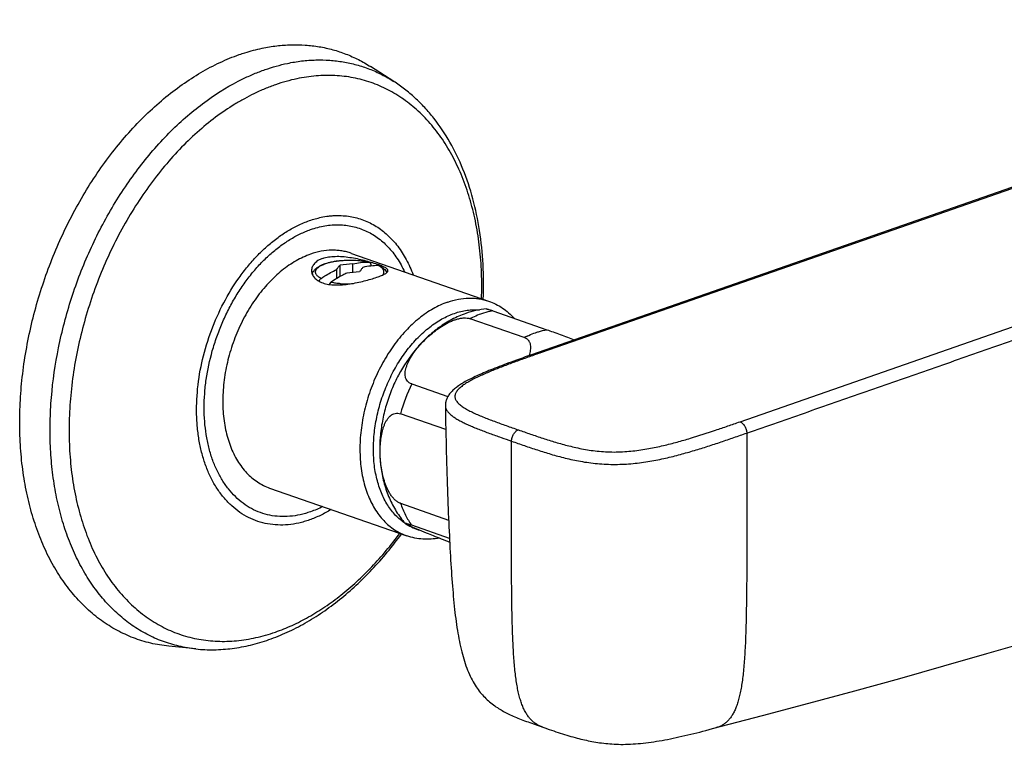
# Model space of a CAD drawing. Header units: millimetres. Extents: x -82 to 390, y 86 to 443.
# Tile 4 of 10: x 184 to 287, y 145 to 221. Entities that reach past the tile are written whole.
import ezdxf

# ---------------------------------------------------------------- set-up
doc = ezdxf.new("R2010")
doc.units = ezdxf.units.MM
doc.header["$LTSCALE"] = 30.734
doc.layers.get('0').update_dxf_attribs({"linetype": 'CONTINUOUS'})

msp = doc.modelspace()

# ---------------------------------------------------------------- linework, layer by layer
at = {"color": 7, "linetype": 'CONTINUOUS'}
for p, q in [((259.56, 179.11), (380.22, 221.17)), ((223.31, 214.72), (220.89, 216.26)), ((298.78, 207.39), (238.45, 186.36)), ((299.11, 207.38), (238.78, 186.35)), ((218.89, 196.73), (233.25, 191.73)), ((220.65, 195.83), (220.66, 195.83)), ((217.33, 195.03), (217.33, 194.1)), ((217.69, 195.5), (217.69, 194.31)), ((219.03, 194.74), (219.03, 195.63)), ((220.93, 195.4), (220.93, 195.46)), ((233.68, 190.72), (239.34, 188.74)), ((236.98, 187.92), (231.32, 189.89)), ((237.74, 186.11), (237.09, 185.89)), ((238.45, 186.36), (237.74, 186.11)), ((225.2, 183.07), (228.98, 181.75)), ((228.72, 180.81), (228.73, 180.24)), ((228.76, 178.3), (224.02, 179.95)), ((210.33, 172.18), (224.69, 167.18)), ((224.02, 170.58), (229.06, 168.82)), ((229.15, 166.9), (225.2, 168.28)), ((202.61, 155.35), (199.76, 155.64)), ((238.34, 147.36), (239.14, 147.09)), ((239.14, 147.09), (239.6, 146.92))]:
    msp.add_line(p, q, dxfattribs=at)
for points in [[(237.09, 185.89), (236.78, 185.77), (236.47, 185.67), (236.18, 185.56), (235.9, 185.46), (235.62, 185.36), (235.35, 185.26), (235.1, 185.16), (234.84, 185.07), (234.6, 184.98), (234.36, 184.89), (234.13, 184.8), (233.91, 184.71), (233.7, 184.63), (233.49, 184.54), (233.28, 184.46), (233.08, 184.38), (232.89, 184.3), (232.7, 184.22), (232.52, 184.14), (232.34, 184.06), (232.17, 183.98), (232, 183.91), (231.83, 183.83), (231.67, 183.75), (231.52, 183.68), (231.37, 183.6), (231.22, 183.53), (231.08, 183.45), (230.94, 183.38), (230.8, 183.31), (230.67, 183.23), (230.55, 183.16), (230.42, 183.08), (230.3, 183.01), (230.19, 182.93), (230.08, 182.86), (229.97, 182.78), (229.87, 182.71), (229.77, 182.63), (229.68, 182.56), (229.59, 182.48), (229.51, 182.41), (229.43, 182.33), (229.35, 182.25), (229.28, 182.18), (229.22, 182.1), (229.15, 182.02), (229.09, 181.94), (229.04, 181.86), (228.99, 181.77), (228.94, 181.69), (228.9, 181.61), (228.86, 181.52), (228.83, 181.44), (228.8, 181.35), (228.78, 181.27), (228.76, 181.18), (228.74, 181.1), (228.73, 181.02), (228.72, 180.93), (228.72, 180.85), (228.72, 180.81)], [(228.73, 180.24), (228.74, 179.59), (228.75, 178.95), (228.76, 178.33), (228.77, 177.71), (228.79, 177.1), (228.8, 176.5), (228.82, 175.91), (228.83, 175.33), (228.85, 174.76), (228.86, 174.2), (228.88, 173.65), (228.9, 173.11), (228.92, 172.57), (228.94, 172.05), (228.95, 171.53), (228.97, 171.02), (228.99, 170.52), (229.01, 170.02), (229.03, 169.54), (229.05, 169.06), (229.07, 168.58), (229.09, 168.12), (229.11, 167.66), (229.14, 167.21), (229.16, 166.77), (229.18, 166.33), (229.2, 165.9), (229.22, 165.48), (229.25, 165.06), (229.27, 164.65), (229.3, 164.24), (229.32, 163.84), (229.35, 163.45), (229.37, 163.06), (229.4, 162.68), (229.43, 162.3), (229.46, 161.93), (229.49, 161.57), (229.52, 161.21), (229.55, 160.86), (229.58, 160.51), (229.61, 160.16), (229.65, 159.83), (229.69, 159.49), (229.72, 159.16), (229.76, 158.84), (229.8, 158.52), (229.84, 158.21), (229.89, 157.9), (229.93, 157.59), (229.98, 157.29), (230.03, 157), (230.08, 156.71), (230.13, 156.42), (230.19, 156.14), (230.25, 155.87), (230.31, 155.6), (230.37, 155.33), (230.43, 155.06), (230.5, 154.81), (230.57, 154.55), (230.64, 154.3), (230.72, 154.06), (230.8, 153.82), (230.88, 153.58), (230.97, 153.35), (231.05, 153.13), (231.14, 152.91), (231.24, 152.69), (231.33, 152.49), (231.43, 152.29), (231.53, 152.1), (231.63, 151.91), (231.74, 151.73), (231.84, 151.56), (231.95, 151.4), (232.06, 151.24), (232.16, 151.09), (232.27, 150.94), (232.38, 150.8), (232.49, 150.67), (232.61, 150.54), (232.72, 150.41), (232.84, 150.29), (232.96, 150.16), (233.09, 150.04), (233.22, 149.93), (233.35, 149.81), (233.48, 149.7), (233.62, 149.6), (233.75, 149.5), (233.89, 149.4), (234.02, 149.3), (234.16, 149.21), (234.29, 149.13), (234.42, 149.05), (234.55, 148.97), (234.68, 148.9), (234.81, 148.82), (234.95, 148.75), (235.08, 148.68), (235.22, 148.61), (235.37, 148.54), (235.52, 148.47), (235.67, 148.4), (235.83, 148.33), (235.99, 148.26), (236.15, 148.19), (236.32, 148.12), (236.49, 148.05), (236.66, 147.98), (236.84, 147.91), (237.02, 147.84), (237.2, 147.77), (237.39, 147.71), (237.57, 147.64), (237.76, 147.57), (237.95, 147.5), (238.34, 147.36)], [(261.92, 148.38), (266.77, 149.68), (271.57, 150.98), (276.28, 152.27), (280.9, 153.57), (285.41, 154.86), (289.8, 156.14), (294.06, 157.42), (298.18, 158.67), (302.15, 159.91), (304.39, 160.62)], [(239.6, 146.92), (239.83, 146.84), (240.06, 146.77), (240.29, 146.69), (240.52, 146.61), (240.75, 146.54), (240.97, 146.47), (241.19, 146.4), (241.42, 146.33), (241.64, 146.26), (241.85, 146.2), (242.07, 146.14), (242.29, 146.08), (242.5, 146.02), (242.7, 145.97), (242.9, 145.92), (243.1, 145.88), (243.29, 145.83), (243.48, 145.79), (243.67, 145.75), (243.87, 145.71), (244.06, 145.67), (244.26, 145.64), (244.47, 145.6), (244.67, 145.57), (244.87, 145.54), (245.08, 145.51), (245.29, 145.49), (245.51, 145.46), (245.72, 145.44), (245.94, 145.43), (246.16, 145.41), (246.39, 145.4), (246.62, 145.39), (246.85, 145.38), (247.09, 145.37), (247.34, 145.37), (247.59, 145.38), (247.84, 145.38), (248.1, 145.39), (248.36, 145.41), (248.62, 145.42), (248.89, 145.44), (249.16, 145.47), (249.43, 145.5), (249.7, 145.53), (249.98, 145.56), (250.26, 145.6), (250.54, 145.64), (250.83, 145.69), (251.11, 145.73), (251.4, 145.78), (251.69, 145.84), (251.98, 145.89), (252.28, 145.95), (252.57, 146.01), (252.87, 146.07), (253.17, 146.14), (253.48, 146.21), (253.78, 146.28), (254.09, 146.35), (254.4, 146.43), (254.72, 146.51), (255.04, 146.58), (255.36, 146.66), (255.68, 146.75), (256, 146.83), (256.34, 146.92), (256.68, 147.01), (261.92, 148.38)]]:
    msp.add_lwpolyline(points, dxfattribs=at)
for centre, radius, start, end in [((219.19, 189.13), 6.85, 77.1744, 77.6283), ((219.7, 181.54), 14.1, 92.7132, 98.1827), ((220.34, 180.78), 14.02, 92.4748, 97.9729)]:
    msp.add_arc(centre, radius, start, end, dxfattribs=at)
at = {"color": 9, "linetype": 'CONTINUOUS'}
for centre, radius, start, end in [((220.68, 193.52), 2.2, 58.9216, 61.74), ((235.71, 181.46), 9.51, 115.9541, 117.4927), ((241.39, 179.44), 9.56, 115.9582, 117.4887), ((242.78, 174.64), 19.5, 154.3768, 164.1947), ((227.47, 172.89), 5.31, 237.8844, 254.7892), ((256.21, 150.17), 3.18, 284.6756, 284.9395)]:
    msp.add_arc(centre, radius, start, end, dxfattribs=at)
at = {"color": 7, "linetype": 'CONTINUOUS'}
for points, knots in [([(209.53, 218.18), (210.04, 218.29), (211.05, 218.46), (212.56, 218.57), (214.05, 218.54), (215.51, 218.37), (216.94, 218.06), (218.31, 217.6), (219.64, 217.01), (220.48, 216.53), (220.89, 216.26)], [0, 0, 0, 0, 0.131025, 0.259151, 0.384892, 0.508835, 0.631627, 0.753952, 0.876512, 1, 1, 1, 1]), ([(199.76, 155.64), (199.13, 155.7), (197.87, 155.91), (196.05, 156.47), (194.32, 157.27), (192.68, 158.3), (191.16, 159.55), (189.77, 161.02), (188.51, 162.68), (187.39, 164.54), (186.44, 166.56), (185.64, 168.75), (185, 171.07), (184.54, 173.51), (184.25, 176.06), (184.14, 178.7), (184.21, 181.4), (184.45, 184.14), (184.87, 186.9), (185.66, 190.6), (186.78, 194.23), (188.2, 197.75), (189.42, 200.31), (190.77, 202.77), (192.25, 205.11), (193.85, 207.3), (195.54, 209.35), (197.33, 211.22), (199.19, 212.9), (201.12, 214.39), (203.09, 215.66), (205.09, 216.72), (206.47, 217.28), (207.15, 217.52)], [0, 0, 0, 0, 0.024403, 0.048621, 0.072891, 0.097447, 0.122507, 0.14826, 0.174861, 0.202426, 0.231029, 0.26071, 0.291469, 0.323277, 0.356076, 0.389784, 0.424299, 0.459501, 0.495256, 0.531422, 0.604339, 0.640808, 0.677063, 0.712951, 0.748327, 0.783052, 0.817004, 0.850074, 0.882174, 0.913239, 0.943231, 0.972142, 1, 1, 1, 1]), ([(207.15, 217.52), (207.35, 217.59), (208.13, 217.85), (208.93, 218.06), (209.53, 218.18)], [0, 0, 0, 0, 0.253964, 1, 1, 1, 1]), ([(232.68, 191.93), (232.73, 193.14), (232.72, 195.55), (232.37, 199.07), (231.67, 202.41), (230.64, 205.52), (229.28, 208.36), (227.86, 210.48), (226.58, 211.98), (225.56, 213), (224.47, 213.92), (223.7, 214.47), (223.31, 214.72)], [0, 0, 0, 0, 0.141939, 0.279327, 0.411625, 0.538585, 0.660289, 0.777168, 0.834071, 0.890082, 0.945341, 1, 1, 1, 1]), ([(218.89, 196.73), (218.73, 196.79), (218.39, 196.89), (217.88, 196.99), (217.35, 197.05), (216.63, 197.07), (215.7, 196.97), (214.97, 196.77), (214.61, 196.64)], [0, 0, 0, 0, 0.119664, 0.239883, 0.361199, 0.484121, 0.73639, 1, 1, 1, 1]), ([(214.61, 196.64), (214.09, 196.46), (213.31, 196.1), (212.33, 195.48), (211.34, 194.74), (210.16, 193.63), (208.9, 192.08), (207.78, 190.32), (206.86, 188.39), (206.14, 186.37), (205.65, 184.29), (205.41, 182.21), (205.41, 180.2), (205.67, 178.3), (206.09, 176.83), (206.55, 175.76), (206.95, 175.03), (207.4, 174.37), (207.9, 173.77), (208.45, 173.25), (209.04, 172.81), (209.67, 172.45), (210.11, 172.26), (210.33, 172.18)], [0, 0, 0, 0, 0.055882, 0.085349, 0.11582, 0.179598, 0.246771, 0.316573, 0.388046, 0.46012, 0.531687, 0.60167, 0.669099, 0.733188, 0.793418, 0.822048, 0.849691, 0.8764, 0.902258, 0.927385, 0.95193, 0.976069, 1, 1, 1, 1]), ([(215.89, 196.2), (215.71, 196.14), (215.47, 196.03), (215.18, 195.83), (215.02, 195.67), (214.88, 195.49), (214.79, 195.31), (214.73, 195.12), (214.71, 194.98), (214.71, 194.92)], [0, 0, 0, 0, 0.298915, 0.433475, 0.55893, 0.676532, 0.787913, 0.895015, 1, 1, 1, 1]), ([(214.79, 194.54), (214.8, 194.59), (214.83, 194.68), (214.92, 194.86), (215.07, 195.05), (215.3, 195.25), (215.57, 195.42), (215.88, 195.56), (216.22, 195.69), (216.6, 195.79), (217.01, 195.88), (217.45, 195.95), (218.06, 196.01), (218.84, 196.04), (219.62, 195.99), (220.22, 195.92), (220.51, 195.86), (220.65, 195.83)], [0, 0, 0, 0, 0.023223, 0.046226, 0.091893, 0.138566, 0.187893, 0.241025, 0.298489, 0.360311, 0.426149, 0.495398, 0.567273, 0.715157, 0.861952, 0.932511, 1, 1, 1, 1]), ([(215.89, 196.2), (216.08, 196.27), (216.52, 196.37), (217.21, 196.43), (217.95, 196.41), (218.72, 196.32), (219.49, 196.18), (220.22, 196.01), (220.81, 195.84), (221.24, 195.71), (221.45, 195.64), (221.54, 195.61)], [0, 0, 0, 0, 0.108838, 0.229511, 0.359272, 0.494511, 0.631061, 0.764262, 0.888997, 0.946535, 1, 1, 1, 1]), ([(219.03, 195.63), (219.3, 195.69), (219.84, 195.79), (220.39, 195.82), (220.66, 195.82)], [0, 0, 0, 0, 0.506967, 1, 1, 1, 1]), ([(220.66, 195.82), (220.66, 195.82), (220.68, 195.82), (220.7, 195.82), (220.71, 195.82)], [0, 0, 0, 0, 0.253101, 1, 1, 1, 1]), ([(220.71, 195.82), (220.73, 195.81), (220.76, 195.8), (220.82, 195.77), (220.88, 195.7), (220.92, 195.59), (220.93, 195.51), (220.93, 195.46)], [0, 0, 0, 0, 0.107943, 0.217189, 0.448419, 0.708664, 1, 1, 1, 1]), ([(214.71, 194.92), (214.71, 194.86), (214.73, 194.72), (214.79, 194.53), (214.88, 194.35), (215.02, 194.17), (215.18, 194.01), (215.47, 193.81), (215.71, 193.7), (215.89, 193.63)], [0, 0, 0, 0, 0.104843, 0.212036, 0.32364, 0.441478, 0.567077, 0.701623, 1, 1, 1, 1]), ([(215.71, 194.1), (215.84, 194.19), (216.36, 194.54), (216.91, 194.84), (217.33, 195.03)], [0, 0, 0, 0, 0.256665, 1, 1, 1, 1]), ([(217.33, 195.03), (217.39, 195.12), (217.51, 195.28), (217.63, 195.43), (217.69, 195.5)], [0, 0, 0, 0, 0.521798, 1, 1, 1, 1]), ([(220.09, 195.26), (220.03, 195.19), (219.91, 195.03), (219.79, 194.87), (219.73, 194.79)], [0, 0, 0, 0, 0.478315, 1, 1, 1, 1]), ([(221.72, 195.45), (221.45, 195.45), (220.9, 195.42), (220.36, 195.32), (220.09, 195.26)], [0, 0, 0, 0, 0.493033, 1, 1, 1, 1]), ([(222.71, 194.92), (222.71, 194.93), (222.71, 194.96), (222.7, 195), (222.67, 195.04), (222.62, 195.1), (222.54, 195.17), (222.4, 195.25), (222.24, 195.33), (222.03, 195.42), (221.8, 195.52), (221.63, 195.58), (221.54, 195.61)], [0, 0, 0, 0, 0.028131, 0.057886, 0.090683, 0.127575, 0.216195, 0.327104, 0.461374, 0.618931, 0.798929, 1, 1, 1, 1]), ([(221.54, 194.23), (221.63, 194.26), (221.8, 194.32), (222.03, 194.41), (222.24, 194.5), (222.4, 194.59), (222.54, 194.67), (222.62, 194.74), (222.67, 194.8), (222.7, 194.84), (222.71, 194.88), (222.71, 194.91), (222.71, 194.92)], [0, 0, 0, 0, 0.200478, 0.380176, 0.537654, 0.672039, 0.783204, 0.872145, 0.909185, 0.942095, 0.971903, 1, 1, 1, 1]), ([(221.72, 195.45), (221.74, 195.45), (221.78, 195.45), (221.81, 195.44), (221.83, 195.43)], [0, 0, 0, 0, 0.50343, 1, 1, 1, 1]), ([(221.83, 195.43), (221.91, 195.38), (222.07, 195.29), (222.28, 195.13), (222.46, 194.93), (222.55, 194.79), (222.58, 194.71)], [0, 0, 0, 0, 0.26444, 0.514896, 0.757771, 1, 1, 1, 1]), ([(215.49, 193.81), (215.52, 193.87), (215.57, 193.98), (215.66, 194.07), (215.71, 194.1)], [0, 0, 0, 0, 0.523486, 1, 1, 1, 1]), ([(215.89, 193.63), (216.08, 193.57), (216.52, 193.46), (217.21, 193.41), (217.95, 193.43), (218.72, 193.52), (219.48, 193.66), (220.22, 193.83), (220.91, 194.02), (221.34, 194.16), (221.54, 194.23)], [0, 0, 0, 0, 0.108817, 0.229455, 0.359213, 0.494492, 0.631092, 0.764305, 0.889007, 1, 1, 1, 1]), ([(218.4, 194.66), (218.26, 194.6), (217.7, 194.32), (217.16, 194), (216.77, 193.73)], [0, 0, 0, 0, 0.243586, 1, 1, 1, 1]), ([(216.77, 193.73), (216.75, 193.71), (216.66, 193.64), (216.6, 193.55), (216.57, 193.47)], [0, 0, 0, 0, 0.232539, 1, 1, 1, 1]), ([(233.25, 191.73), (233.5, 191.64), (234, 191.43), (234.7, 191.02), (235.36, 190.52), (235.75, 190.13), (235.94, 189.93)], [0, 0, 0, 0, 0.246516, 0.494444, 0.745166, 1, 1, 1, 1]), ([(233, 190.92), (232.64, 190.89), (231.91, 190.76), (231.2, 190.56), (230.86, 190.44)], [0, 0, 0, 0, 0.499211, 1, 1, 1, 1]), ([(233, 190.92), (233, 190.92), (233.01, 190.92), (233.03, 190.92), (233.07, 190.91), (233.12, 190.9), (233.2, 190.88), (233.29, 190.85), (233.41, 190.81), (233.54, 190.77), (233.63, 190.73), (233.68, 190.72)], [0, 0, 0, 0, 0.012908, 0.031423, 0.08664, 0.167873, 0.276799, 0.414561, 0.581557, 0.777204, 1, 1, 1, 1]), ([(230.86, 190.44), (230.36, 190.27), (229.39, 189.84), (228.04, 189), (226.79, 187.97), (225.27, 186.37), (224.02, 184.5), (223.06, 182.46), (222.5, 180.84), (222.1, 179.18), (221.79, 176.97), (221.85, 174.74), (222.29, 172.62), (222.82, 171.11), (223.55, 169.71), (224.17, 168.87), (224.51, 168.47)], [0, 0, 0, 0, 0.059887, 0.120465, 0.181963, 0.244516, 0.372423, 0.437508, 0.502809, 0.567911, 0.632432, 0.75847, 0.82001, 0.880622, 0.940533, 1, 1, 1, 1]), ([(225.2, 183.07), (225.11, 183.1), (224.94, 183.18), (224.74, 183.36), (224.6, 183.58), (224.52, 183.83), (224.5, 184.1), (224.52, 184.38), (224.58, 184.66), (224.67, 184.95), (224.78, 185.24), (224.97, 185.63), (225.26, 186.11), (225.67, 186.68), (226.14, 187.23), (226.65, 187.77), (227.22, 188.28), (227.83, 188.77), (228.48, 189.21), (229.07, 189.52), (229.56, 189.73), (229.93, 189.85), (230.3, 189.94), (230.77, 190), (231.12, 189.96), (231.32, 189.89)], [0, 0, 0, 0, 0.025956, 0.049937, 0.073036, 0.096279, 0.120324, 0.145462, 0.171759, 0.199164, 0.227584, 0.256915, 0.317908, 0.38153, 0.447328, 0.51501, 0.584377, 0.655256, 0.727378, 0.800142, 0.836396, 0.872181, 0.907054, 0.940433, 1, 1, 1, 1]), ([(239.34, 188.74), (239.56, 188.67), (240.03, 188.5), (240.75, 188.23), (241.48, 187.95), (241.97, 187.76), (242.2, 187.67)], [0, 0, 0, 0, 0.228161, 0.488518, 0.750295, 1, 1, 1, 1]), ([(237.5, 186.03), (237.53, 186.12), (237.59, 186.31), (237.65, 186.6), (237.68, 186.88), (237.66, 187.15), (237.59, 187.36), (237.51, 187.51), (237.44, 187.62), (237.34, 187.71), (237.24, 187.8), (237.11, 187.87), (237.03, 187.9), (236.98, 187.92)], [0, 0, 0, 0, 0.137713, 0.269844, 0.39612, 0.516822, 0.633382, 0.691177, 0.74935, 0.808612, 0.869706, 0.933314, 1, 1, 1, 1]), ([(224.02, 170.58), (223.92, 170.61), (223.72, 170.71), (223.45, 170.92), (223.21, 171.18), (222.98, 171.49), (222.79, 171.82), (222.55, 172.3), (222.32, 172.92), (222.12, 173.69), (221.99, 174.47), (221.91, 175.24), (221.89, 176), (221.91, 176.74), (221.99, 177.45), (222.1, 178.03), (222.22, 178.46), (222.33, 178.77), (222.46, 179.06), (222.61, 179.32), (222.78, 179.56), (222.98, 179.76), (223.21, 179.91), (223.47, 180), (223.74, 180.02), (223.93, 179.98), (224.02, 179.95)], [0, 0, 0, 0, 0.027909, 0.058223, 0.090588, 0.124453, 0.159295, 0.194699, 0.266077, 0.337228, 0.407513, 0.476626, 0.544368, 0.610535, 0.674839, 0.736852, 0.766825, 0.795979, 0.824206, 0.851403, 0.87749, 0.902475, 0.926547, 0.950212, 0.974349, 1, 1, 1, 1]), ([(225.2, 168.28), (225.14, 168.3), (225.03, 168.34), (224.87, 168.39), (224.76, 168.42), (224.69, 168.45), (224.64, 168.46), (224.61, 168.47), (224.57, 168.48), (224.55, 168.48), (224.53, 168.48), (224.52, 168.49), (224.52, 168.49), (224.51, 168.49), (224.51, 168.48), (224.51, 168.48), (224.51, 168.48), (224.51, 168.48), (224.51, 168.48), (224.51, 168.47)], [0, 0, 0, 0, 0.260729, 0.482016, 0.661611, 0.735676, 0.79944, 0.853165, 0.897182, 0.931884, 0.957722, 0.967487, 0.975259, 0.981161, 0.985399, 0.988431, 0.991248, 0.994935, 1, 1, 1, 1]), ([(224.51, 168.47), (224.51, 168.47), (224.52, 168.47), (224.54, 168.45), (224.57, 168.44), (224.61, 168.41), (224.67, 168.38), (224.75, 168.35), (224.83, 168.31), (224.92, 168.27), (225.06, 168.2), (225.25, 168.12), (225.5, 168.01), (225.77, 167.89), (226.07, 167.77), (226.39, 167.64), (226.85, 167.45), (227.48, 167.19), (228.3, 166.86), (228.87, 166.64), (229.17, 166.53)], [0, 0, 0, 0, 0.001983, 0.004771, 0.012662, 0.023426, 0.0368, 0.052549, 0.070459, 0.090348, 0.112053, 0.160374, 0.214522, 0.273837, 0.33785, 0.406245, 0.478834, 0.636291, 0.810149, 1, 1, 1, 1]), ([(210.26, 156.33), (210.9, 156.55), (212.19, 157.07), (214.06, 158.03), (215.89, 159.18), (217.68, 160.5), (219.41, 162), (221.65, 164.22), (223.18, 166.07), (224.12, 167.37)], [0, 0, 0, 0, 0.113626, 0.230432, 0.350575, 0.474111, 0.601003, 0.731122, 1, 1, 1, 1]), ([(228.1, 166.94), (227.81, 166.89), (227.23, 166.82), (226.36, 166.82), (225.51, 166.93), (224.96, 167.08), (224.69, 167.18)], [0, 0, 0, 0, 0.255365, 0.506171, 0.753871, 1, 1, 1, 1]), ([(202.61, 155.35), (203.24, 155.28), (204.51, 155.23), (206.43, 155.37), (208.36, 155.73), (209.63, 156.11), (210.26, 156.33)], [0, 0, 0, 0, 0.24305, 0.489985, 0.741965, 1, 1, 1, 1])]:
    msp.add_open_spline(points, degree=3, knots=knots, dxfattribs=at)
at = {"color": 9, "linetype": 'CONTINUOUS'}
for points, knots in [([(209.85, 215.95), (210.23, 216.08), (211.01, 216.33), (211.79, 216.52), (212.18, 216.6)], [0, 0, 0, 0, 0.505117, 1, 1, 1, 1]), ([(212.18, 216.6), (212.68, 216.71), (213.66, 216.87), (215.15, 216.98), (216.61, 216.95), (218.04, 216.78), (219.43, 216.48), (220.78, 216.03), (222.08, 215.45), (222.9, 214.98), (223.31, 214.72)], [0, 0, 0, 0, 0.13102, 0.259147, 0.384889, 0.508833, 0.631625, 0.753951, 0.876512, 1, 1, 1, 1]), ([(207.52, 214.97), (207.9, 215.16), (208.67, 215.51), (209.46, 215.81), (209.85, 215.95)], [0, 0, 0, 0, 0.505429, 1, 1, 1, 1]), ([(202.61, 155.35), (202.01, 155.41), (200.83, 155.6), (199.11, 156.12), (197.46, 156.85), (195.91, 157.79), (194.46, 158.94), (193.12, 160.28), (191.9, 161.81), (190.81, 163.51), (189.86, 165.37), (189.05, 167.38), (188.39, 169.52), (187.89, 171.78), (187.54, 174.14), (187.35, 176.59), (187.33, 179.1), (187.51, 182.55), (188.14, 186.91), (189.5, 192.08), (191.43, 197.09), (193.49, 201.02), (195.38, 203.96), (196.89, 206.03), (198.49, 207.95), (200.17, 209.72), (201.93, 211.32), (204.3, 213.17), (206.21, 214.34), (207.52, 214.97)], [0, 0, 0, 0, 0.024314, 0.048442, 0.072603, 0.097014, 0.121879, 0.147378, 0.173661, 0.200844, 0.229006, 0.258193, 0.288419, 0.319665, 0.35189, 0.385028, 0.418993, 0.453682, 0.524726, 0.597146, 0.669797, 0.74152, 0.776701, 0.811249, 0.84505, 0.878005, 0.910032, 0.94107, 1, 1, 1, 1]), ([(210.93, 214.37), (210.55, 214.23), (209.8, 213.95), (209.06, 213.61), (208.69, 213.43)], [0, 0, 0, 0, 0.494519, 1, 1, 1, 1]), ([(213.17, 214.99), (212.8, 214.91), (212.04, 214.73), (211.3, 214.49), (210.93, 214.37)], [0, 0, 0, 0, 0.494838, 1, 1, 1, 1]), ([(232.51, 191.99), (232.54, 192.89), (232.54, 194.67), (232.34, 197.29), (231.96, 199.81), (231.38, 202.2), (230.75, 204.09), (230.15, 205.52), (229.51, 206.87), (228.6, 208.44), (227.34, 210.14), (225.93, 211.62), (224.39, 212.87), (222.73, 213.88), (220.95, 214.64), (219.09, 215.14), (217.48, 215.33), (216.18, 215.35), (215.18, 215.3), (214.18, 215.18), (213.51, 215.06), (213.17, 214.99)], [0, 0, 0, 0, 0.077151, 0.152236, 0.225013, 0.2953, 0.362991, 0.395863, 0.428086, 0.490618, 0.550788, 0.608889, 0.66532, 0.72058, 0.775244, 0.829923, 0.885232, 0.913319, 0.941771, 0.970647, 1, 1, 1, 1]), ([(208.69, 213.43), (208.35, 213.26), (207.67, 212.91), (206.31, 212.12), (204.63, 210.97), (202.7, 209.39), (200.85, 207.59), (199.08, 205.6), (197.43, 203.42), (195.89, 201.1), (194.49, 198.63), (193.23, 196.05), (192.14, 193.37), (191.21, 190.63), (190.46, 187.84), (189.89, 185.04), (189.51, 182.24), (189.32, 179.47), (189.33, 176.76), (189.53, 174.13), (189.92, 171.6), (190.51, 169.2), (191.27, 166.94), (192.21, 164.85), (193.32, 162.95), (194.6, 161.25), (196.02, 159.78), (197.58, 158.53), (199.26, 157.53), (201.05, 156.79), (202.93, 156.32), (204.88, 156.11), (206.88, 156.16), (208.56, 156.44), (209.92, 156.78), (210.59, 157), (210.93, 157.11)], [0, 0, 0, 0, 0.014655, 0.029607, 0.060391, 0.092341, 0.125399, 0.159474, 0.194449, 0.230185, 0.266524, 0.303296, 0.340318, 0.377407, 0.414375, 0.451037, 0.487216, 0.522744, 0.557468, 0.591254, 0.623993, 0.655604, 0.686039, 0.715291, 0.743395, 0.770436, 0.796549, 0.821919, 0.846775, 0.87138, 0.896013, 0.920952, 0.946454, 0.97274, 0.98624, 1, 1, 1, 1]), ([(213.27, 199.64), (213.47, 199.74), (213.87, 199.93), (214.29, 200.08), (214.49, 200.16)], [0, 0, 0, 0, 0.505481, 1, 1, 1, 1]), ([(214.49, 200.16), (214.7, 200.23), (215.1, 200.35), (215.51, 200.45), (215.72, 200.5)], [0, 0, 0, 0, 0.505161, 1, 1, 1, 1]), ([(215.72, 200.5), (215.97, 200.55), (216.36, 200.62), (216.88, 200.67), (217.38, 200.69), (218.01, 200.68), (218.75, 200.6), (219.47, 200.45), (220.17, 200.22), (220.85, 199.93), (221.49, 199.56), (222.11, 199.14), (222.69, 198.64), (223.24, 198.09), (223.92, 197.26), (224.68, 196.07), (225.14, 195.03), (225.34, 194.49)], [0, 0, 0, 0, 0.062955, 0.09391, 0.124549, 0.18499, 0.244567, 0.303581, 0.362352, 0.421205, 0.480468, 0.540449, 0.601438, 0.66369, 0.727426, 0.859925, 1, 1, 1, 1]), ([(214.49, 168.84), (214.31, 168.78), (213.94, 168.66), (213.2, 168.47), (212.28, 168.32), (211.18, 168.29), (210.12, 168.4), (209.09, 168.67), (208.11, 169.07), (207.19, 169.62), (206.34, 170.3), (205.56, 171.11), (204.86, 172.03), (204.25, 173.07), (203.74, 174.22), (203.32, 175.45), (203, 176.76), (202.79, 178.15), (202.64, 180.09), (202.73, 182.62), (203.25, 185.67), (204.17, 188.69), (205.45, 191.55), (206.79, 193.76), (208.01, 195.36), (208.98, 196.45), (209.99, 197.43), (211.05, 198.3), (211.96, 198.93), (212.71, 199.36), (213.08, 199.55), (213.27, 199.64)], [0, 0, 0, 0, 0.013763, 0.027265, 0.053556, 0.079063, 0.104007, 0.128645, 0.153255, 0.178116, 0.203491, 0.229609, 0.256655, 0.284765, 0.314022, 0.344463, 0.376081, 0.408826, 0.442619, 0.512841, 0.585658, 0.659692, 0.733463, 0.805513, 0.840495, 0.874577, 0.907641, 0.939597, 0.970387, 0.985342, 1, 1, 1, 1]), ([(214.61, 169.7), (214.43, 169.63), (214.07, 169.52), (213.35, 169.34), (212.45, 169.2), (211.39, 169.18), (210.35, 169.31), (209.35, 169.59), (208.41, 170.01), (207.53, 170.57), (206.71, 171.27), (205.98, 172.09), (205.33, 173.03), (204.77, 174.08), (204.3, 175.23), (203.93, 176.47), (203.67, 177.78), (203.51, 179.16), (203.46, 180.59), (203.51, 182.05), (203.73, 184.05), (204.16, 186.04), (204.78, 188), (205.34, 189.43), (205.99, 190.82), (206.72, 192.15), (207.53, 193.41), (208.4, 194.57), (209.34, 195.65), (210.33, 196.61), (211.36, 197.46), (212.42, 198.18), (213.33, 198.68), (214.06, 199.01), (214.43, 199.15), (214.61, 199.22)], [0, 0, 0, 0, 0.013797, 0.027326, 0.053648, 0.079171, 0.104136, 0.128822, 0.153529, 0.178554, 0.204173, 0.23062, 0.258078, 0.286675, 0.316482, 0.347518, 0.379756, 0.413129, 0.447533, 0.482837, 0.518884, 0.59246, 0.629647, 0.666819, 0.703778, 0.740329, 0.776284, 0.811474, 0.845744, 0.878968, 0.911046, 0.941915, 0.971555, 0.985925, 1, 1, 1, 1]), ([(214.61, 199.22), (214.86, 199.3), (215.36, 199.45), (216.11, 199.62), (216.85, 199.71), (217.59, 199.73), (218.31, 199.68), (219.02, 199.56), (219.7, 199.37), (220.36, 199.11), (221, 198.79), (221.6, 198.4), (222.17, 197.94), (222.9, 197.25), (223.71, 196.22), (224.22, 195.29), (224.45, 194.79)], [0, 0, 0, 0, 0.065882, 0.13004, 0.192668, 0.253998, 0.314302, 0.373883, 0.43307, 0.492206, 0.551635, 0.611691, 0.672687, 0.734904, 0.863817, 1, 1, 1, 1]), ([(215.71, 194.1), (215.66, 194.13), (215.56, 194.18), (215.43, 194.28), (215.32, 194.38), (215.23, 194.48), (215.17, 194.59), (215.14, 194.69), (215.13, 194.8), (215.15, 194.91), (215.2, 195.02), (215.27, 195.12), (215.37, 195.22), (215.49, 195.32), (215.63, 195.41), (215.8, 195.5), (215.98, 195.58), (216.27, 195.69), (216.66, 195.81), (217.18, 195.91), (217.75, 195.98), (218.34, 196.02), (218.94, 196.03), (219.54, 196), (220.11, 195.93), (220.48, 195.86), (220.66, 195.82)], [0, 0, 0, 0, 0.025966, 0.049506, 0.070706, 0.089764, 0.107022, 0.122998, 0.138382, 0.153959, 0.170481, 0.188559, 0.208624, 0.230943, 0.255655, 0.282804, 0.312358, 0.344235, 0.414392, 0.4919, 0.574986, 0.661625, 0.749645, 0.836822, 0.920963, 1, 1, 1, 1]), ([(260.27, 177.93), (262.41, 178.67), (266.71, 180.17), (273.15, 182.41), (279.6, 184.66), (286.04, 186.91), (292.48, 189.16), (298.93, 191.4), (305.37, 193.65), (309.67, 195.15), (311.82, 195.9)], [0, 0, 0, 0, 0.124975, 0.249981, 0.374995, 0.500002, 0.624996, 0.749982, 0.87498, 1, 1, 1, 1]), ([(222.19, 194.48), (222.22, 194.52), (222.26, 194.59), (222.29, 194.71), (222.29, 194.84), (222.26, 194.96), (222.19, 195.08), (222.09, 195.19), (221.96, 195.3), (221.87, 195.37), (221.81, 195.4)], [0, 0, 0, 0, 0.117345, 0.225268, 0.329815, 0.437718, 0.555025, 0.6862, 0.834039, 1, 1, 1, 1]), ([(216.77, 193.73), (216.92, 193.69), (217.23, 193.64), (217.89, 193.55), (218.4, 193.53), (218.74, 193.53)], [0, 0, 0, 0, 0.233952, 0.481621, 1, 1, 1, 1]), ([(228.97, 191.64), (229.33, 191.76), (230.06, 191.96), (230.98, 192.06), (231.7, 192.05), (232.23, 191.99), (232.75, 191.89), (233.08, 191.79), (233.25, 191.73)], [0, 0, 0, 0, 0.26361, 0.515878, 0.638801, 0.760116, 0.880336, 1, 1, 1, 1]), ([(228.97, 191.64), (228.44, 191.45), (227.66, 191.09), (226.69, 190.48), (225.7, 189.74), (224.52, 188.63), (223.25, 187.07), (222.14, 185.31), (221.21, 183.39), (220.49, 181.36), (220.01, 179.29), (219.76, 177.21), (219.77, 175.2), (220.02, 173.3), (220.45, 171.82), (220.91, 170.75), (221.3, 170.03), (221.75, 169.36), (222.25, 168.77), (222.8, 168.25), (223.39, 167.81), (224.02, 167.44), (224.46, 167.26), (224.69, 167.18)], [0, 0, 0, 0, 0.055882, 0.085349, 0.11582, 0.179597, 0.246771, 0.316573, 0.388046, 0.46012, 0.531686, 0.601669, 0.669098, 0.733187, 0.793418, 0.822048, 0.849691, 0.8764, 0.902258, 0.927385, 0.95193, 0.976069, 1, 1, 1, 1]), ([(229.67, 190.45), (229.89, 190.53), (230.33, 190.66), (230.99, 190.79), (231.64, 190.84), (232.07, 190.84), (232.28, 190.82)], [0, 0, 0, 0, 0.260483, 0.513231, 0.759305, 1, 1, 1, 1]), ([(233.68, 190.72), (233.59, 190.7), (233.19, 190.62), (232.79, 190.51), (232.5, 190.41)], [0, 0, 0, 0, 0.245444, 1, 1, 1, 1]), ([(224.49, 168.49), (224.32, 168.61), (223.98, 168.87), (223.5, 169.32), (223.07, 169.83), (222.53, 170.59), (221.98, 171.68), (221.51, 173.15), (221.23, 174.76), (221.16, 176.47), (221.29, 178.25), (221.61, 180.05), (222.13, 181.83), (222.83, 183.55), (223.69, 185.16), (224.7, 186.63), (225.82, 187.93), (227.03, 189.02), (228.12, 189.75), (229, 190.2), (229.45, 190.38), (229.67, 190.45)], [0, 0, 0, 0, 0.024181, 0.0489, 0.074287, 0.100444, 0.155305, 0.213851, 0.276013, 0.341415, 0.409445, 0.47932, 0.550146, 0.620974, 0.690857, 0.758901, 0.82432, 0.886502, 0.945069, 0.972985, 1, 1, 1, 1]), ([(232.5, 190.41), (232.42, 190.38), (232.1, 190.26), (231.78, 190.12), (231.55, 190.01)], [0, 0, 0, 0, 0.245987, 1, 1, 1, 1]), ([(238.16, 188.43), (238.26, 188.47), (238.64, 188.59), (239.04, 188.69), (239.34, 188.74)], [0, 0, 0, 0, 0.254895, 1, 1, 1, 1]), ([(237.21, 188.04), (237.29, 188.07), (237.6, 188.22), (237.92, 188.35), (238.16, 188.43)], [0, 0, 0, 0, 0.254166, 1, 1, 1, 1]), ([(238.78, 186.35), (238.57, 186.28), (238.15, 186.13), (237.31, 185.84), (236.27, 185.47), (235.04, 185.02), (234.04, 184.63), (233.26, 184.31), (232.7, 184.07), (232.16, 183.82), (231.65, 183.57), (231.17, 183.31), (230.73, 183.04), (230.4, 182.8), (230.18, 182.6), (230.03, 182.45), (229.91, 182.3), (229.82, 182.15), (229.75, 182), (229.72, 181.84), (229.72, 181.68), (229.76, 181.52), (229.83, 181.36), (229.93, 181.21), (230.06, 181.06), (230.22, 180.92), (230.4, 180.77), (230.67, 180.58), (231.05, 180.36), (231.55, 180.1), (232.09, 179.86), (232.66, 179.62), (233.25, 179.38), (234.06, 179.08), (234.89, 178.78), (235.73, 178.49), (236.15, 178.34), (236.36, 178.26)], [0, 0, 0, 0, 0.036978, 0.073868, 0.147217, 0.219538, 0.290239, 0.324746, 0.358504, 0.391343, 0.423047, 0.453334, 0.481826, 0.508029, 0.520134, 0.531508, 0.542119, 0.551984, 0.561199, 0.569957, 0.578566, 0.587371, 0.59668, 0.606721, 0.617614, 0.62939, 0.64202, 0.655447, 0.684377, 0.715538, 0.748336, 0.782386, 0.817427, 0.853226, 0.926254, 0.963123, 1, 1, 1, 1]), ([(238.78, 186.35), (238.73, 186.37), (238.64, 186.39), (238.53, 186.38), (238.48, 186.37), (238.45, 186.36)], [0, 0, 0, 0, 0.515327, 0.759848, 1, 1, 1, 1]), ([(228.72, 180.8), (228.72, 180.76), (228.73, 180.66), (228.77, 180.51), (228.84, 180.37), (228.96, 180.18), (229.16, 179.95), (229.47, 179.69), (229.84, 179.45), (230.25, 179.21), (230.7, 178.98), (231.17, 178.76), (231.68, 178.54), (232.41, 178.25), (233.37, 177.89), (234.52, 177.48), (235.28, 177.21), (235.65, 177.08)], [0, 0, 0, 0, 0.018068, 0.03651, 0.055714, 0.075959, 0.120161, 0.169664, 0.223988, 0.28247, 0.344482, 0.409562, 0.47774, 0.549034, 0.700168, 0.856178, 1, 1, 1, 1]), ([(236.36, 178.26), (236.57, 178.19), (236.99, 178.04), (237.84, 177.75), (238.93, 177.38), (240.27, 176.96), (241.43, 176.64), (242.4, 176.41), (243.46, 176.19), (244.56, 176.03), (245.71, 175.96), (246.6, 175.94), (247.49, 175.98), (248.62, 176.08), (249.98, 176.28), (251.52, 176.61), (252.98, 176.98), (254.8, 177.51), (256.35, 178.01), (257.65, 178.45), (258.29, 178.67), (258.92, 178.89), (259.35, 179.04), (259.56, 179.11)], [0, 0, 0, 0, 0.028044, 0.056134, 0.112897, 0.171192, 0.232068, 0.263881, 0.296866, 0.366797, 0.40356, 0.440888, 0.478058, 0.514478, 0.584103, 0.649586, 0.711885, 0.771881, 0.887458, 0.915765, 0.943927, 0.971997, 1, 1, 1, 1]), ([(259.56, 179.11), (259.66, 179.07), (259.8, 178.98), (259.96, 178.81), (260.06, 178.66), (260.15, 178.49), (260.24, 178.25), (260.27, 178.05), (260.27, 177.93)], [0, 0, 0, 0, 0.218242, 0.340569, 0.469528, 0.602792, 0.737626, 1, 1, 1, 1]), ([(235.65, 177.08), (235.65, 177.21), (235.68, 177.41), (235.77, 177.65), (235.85, 177.82), (235.96, 177.97), (236.08, 178.1), (236.21, 178.2), (236.31, 178.25), (236.36, 178.26)], [0, 0, 0, 0, 0.267122, 0.399817, 0.529904, 0.655887, 0.776499, 0.891065, 1, 1, 1, 1]), ([(235.65, 177.08), (236.1, 176.93), (236.99, 176.61), (238.36, 176.15), (239.78, 175.71), (241.02, 175.37), (242.06, 175.13), (242.88, 174.97), (243.74, 174.83), (244.64, 174.73), (245.56, 174.66), (246.81, 174.64), (248.34, 174.72), (250.1, 174.96), (251.75, 175.29), (253.3, 175.68), (254.77, 176.1), (256.19, 176.54), (257.57, 177), (258.92, 177.46), (259.82, 177.77), (260.27, 177.93)], [0, 0, 0, 0, 0.055838, 0.112419, 0.170645, 0.231618, 0.263538, 0.296641, 0.331015, 0.366618, 0.403218, 0.440347, 0.513872, 0.583909, 0.649869, 0.712453, 0.772546, 0.830861, 0.887935, 0.944201, 1, 1, 1, 1]), ([(260.27, 177.93), (260.27, 176.61), (260.27, 174.08), (260.27, 170.42), (260.27, 167.06), (260.27, 164), (260.25, 161.23), (260.21, 158.74), (260.16, 156.84), (260.1, 155.46), (260.04, 154.53), (259.98, 153.66), (259.9, 152.85), (259.81, 152.1), (259.71, 151.41), (259.59, 150.78), (259.46, 150.2), (259.3, 149.68), (259.14, 149.2), (258.95, 148.78), (258.74, 148.4), (258.51, 148.08), (258.26, 147.79), (257.99, 147.55), (257.69, 147.36), (257.37, 147.2), (257.14, 147.13), (257.03, 147.1)], [0, 0, 0, 0, 0.123641, 0.238123, 0.343357, 0.439338, 0.526136, 0.603931, 0.673025, 0.704411, 0.733751, 0.761107, 0.786545, 0.810136, 0.831956, 0.852086, 0.87062, 0.887661, 0.903327, 0.917752, 0.931094, 0.943534, 0.955278, 0.966557, 0.977616, 0.988691, 1, 1, 1, 1]), ([(238.91, 147.16), (238.8, 147.2), (238.57, 147.3), (238.24, 147.48), (237.94, 147.7), (237.66, 147.96), (237.41, 148.26), (237.17, 148.61), (236.96, 149), (236.77, 149.43), (236.6, 149.92), (236.45, 150.45), (236.31, 151.04), (236.19, 151.68), (236.09, 152.37), (236, 153.12), (235.93, 153.93), (235.84, 155.12), (235.76, 156.75), (235.7, 158.91), (235.66, 161.31), (235.65, 163.96), (235.64, 166.87), (235.65, 170.04), (235.65, 173.48), (235.65, 175.85), (235.65, 177.08)], [0, 0, 0, 0, 0.0121, 0.024017, 0.035959, 0.048152, 0.060822, 0.074188, 0.088449, 0.103783, 0.120342, 0.138259, 0.157648, 0.178603, 0.201203, 0.225519, 0.251612, 0.27954, 0.341092, 0.410469, 0.487897, 0.573572, 0.667598, 0.770025, 0.880849, 1, 1, 1, 1]), ([(215.9, 170.24), (215.69, 170.14), (215.26, 169.94), (214.83, 169.77), (214.61, 169.7)], [0, 0, 0, 0, 0.506105, 1, 1, 1, 1]), ([(224.02, 170.58), (224.17, 170.16), (224.5, 169.36), (224.95, 168.62), (225.2, 168.28)], [0, 0, 0, 0, 0.513557, 1, 1, 1, 1]), ([(216.78, 169.93), (216.41, 169.71), (215.85, 169.4), (215.07, 169.06), (214.69, 168.91), (214.49, 168.84)], [0, 0, 0, 0, 0.510209, 0.757636, 1, 1, 1, 1]), ([(210.93, 157.11), (211.23, 157.22), (211.81, 157.44), (212.99, 157.94), (214.44, 158.69), (216.15, 159.75), (217.83, 160.98), (219.46, 162.38), (221.59, 164.47), (223.04, 166.21), (223.95, 167.43)], [0, 0, 0, 0, 0.055323, 0.111607, 0.227074, 0.346521, 0.469946, 0.597246, 0.728233, 1, 1, 1, 1])]:
    msp.add_open_spline(points, degree=3, knots=knots, dxfattribs=at)

doc.saveas('drawing.dxf')
